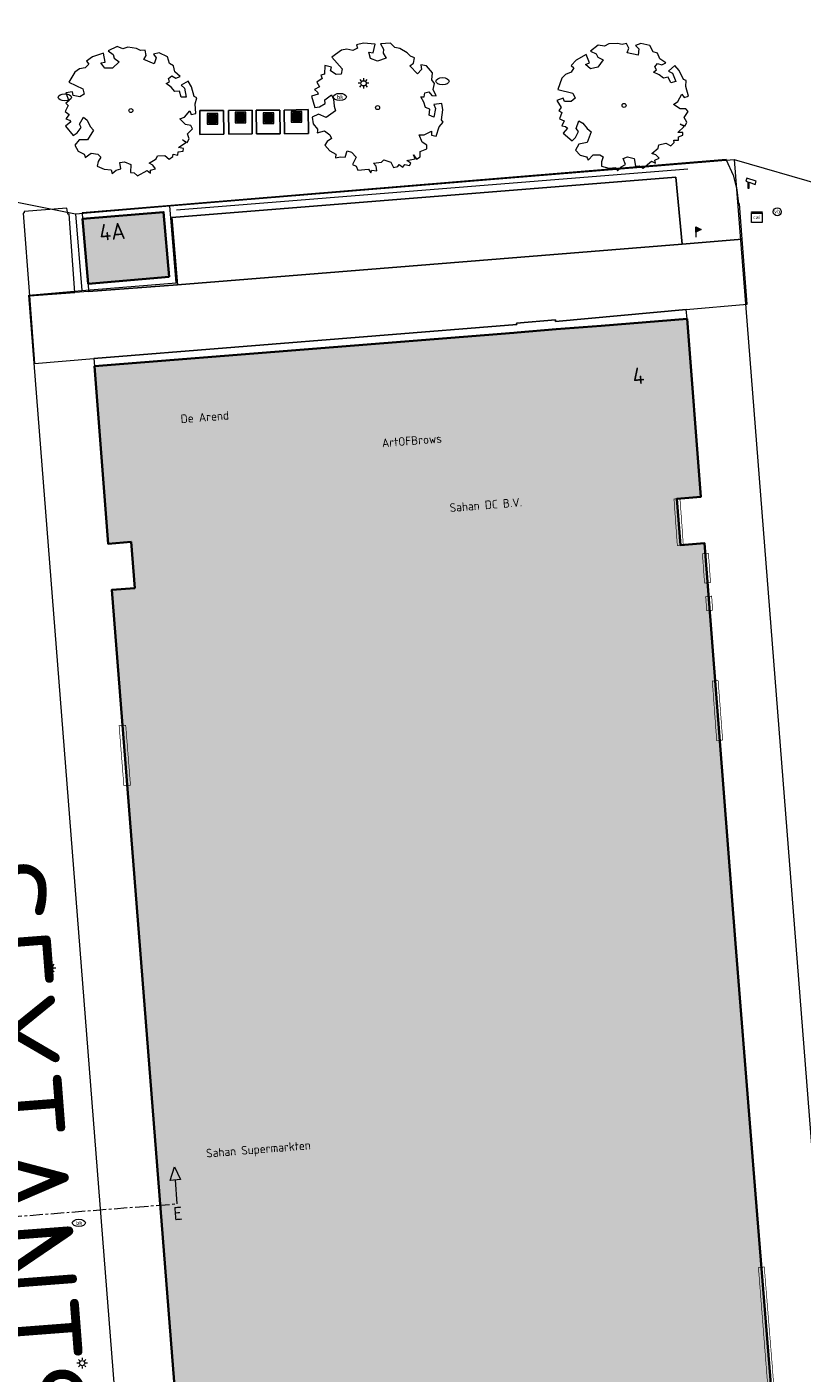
# Model space of a CAD drawing. Header units: metres. Extents: x 97476 to 98458, y 435938 to 436449.
# Tile 37 of 52: x 98207 to 98266, y 436177 to 436278. Entities that reach past the tile are written whole.
import ezdxf
from ezdxf.enums import TextEntityAlignment as Align
from ezdxf.lldxf.tags import DXFTag

# ---------------------------------------------------------------- set-up
doc = ezdxf.new("R2010")
doc.units = ezdxf.units.M
doc.linetypes.add('ZZ-CENTER-SO', pattern=[8, 5, -1, 1, -1])
for name, color, linetype, lineweight in [('B-RO-OG-BEBOUWING-V', 254, 'Continuous', 18), ('B-WE-GR-BEPLANTING_CULTUUR_HEESTERS-GV', 252, 'Continuous', 18), ('B-WE-GR-BOOM-S', 252, 'Continuous', 18), ('B-WE-GR-GROENVOORZIENING-G', 252, 'Continuous', 18), ('B-WE-IE-MEUBILAIR_WEGMEUBILAIR-S', 252, 'Continuous', 18), ('B-WE-IE-MEUBILAIR_WEGMEUBILAIR_CAMERA-S-200', 252, 'Continuous', 18), ('B-WE-KG-GRENS_PERCEEL-G', 150, 'KG-PERCEEL', 18), ('B-WE-KL-DATA-S', 252, 'Continuous', 18), ('B-WE-KL-ET_LS_OV_LICHTMAST-S', 1, 'Continuous', 18), ('B-WE-KL-WATER-S', 252, 'Continuous', 18), ('B-WE-OG-BEBOUWING-GV', 4, 'Continuous', 35), ('B-WE-OG-BEBOUWING_ENTREE_GARAGE-G', 4, 'Continuous', 18), ('B-WE-OG-BEBOUWING_HOOFDGEBOUW-G', 4, 'Continuous', 18), ('B-WE-OG-BEBOUWING_HUISNUMMER-T25-500', 7, 'Continuous', 25), ('B-WE-OG-BEBOUWING_STRAATNAAM-T35-2000', 2, 'Continuous', 35), ('B-WE-OG-GRONDGEBRUIK-T25-250', 7, 'Continuous', 25), ('B-WE-OG-TERREIN_ERF-GV', 252, 'Continuous', 18), ('B-WE-VH-VERHARDING_GESLOTEN-GV', 252, 'Continuous', 18), ('B-WE-VH-VERHARDING_OPEN-GV', 252, 'Continuous', 18), ('B-WE-VH-VERHARDING_TEGEL-GV', 252, 'Continuous', 18), ('X-XX-AL-VERWIJZING-S-200', 7, 'Continuous', 18), ('X-XX-AL-VERWIJZING_DOORSNEDE-G', 7, 'ZZ-CENTER-SO', 18)]:
    doc.layers.add(name, color=color, linetype=linetype, lineweight=lineweight)
doc.styles.add('NLCS-ISO', font='NLCS-ISO.ttf')
doc.styles.add('NLCS-ISO-M2000-T35', font='NLCS-ISO.ttf', dxfattribs={"height": 7})
doc.styles.add('NLCS-ISO-M250-T25', font='NLCS-ISO.ttf', dxfattribs={"height": 0.625})
doc.styles.add('NLCS-ISO-M500-T25', font='NLCS-ISO.ttf', dxfattribs={"height": 1.25})
doc.styles.get("Standard").update_dxf_attribs({"font": 'arial.ttf'})
tags = doc.linetypes.add('KG-PERCEEL', pattern='A,5.5,-2,["P",Standard,S=1.8,R=0,X=-0.5,Y=-0.9],-2,5.5,-2,[5,NLCS.SHX,S=0.75,R=0,X=0,Y=0],-2', length=19).pattern_tags.tags
tags[6] = DXFTag(74, 10)

# ---------------------------------------------------------------- blocks, each defined once
blk = doc.blocks.new('SIE-WEG_AFVALBAK-SO')
at = {"linetype": 'ByBlock', "lineweight": 18}
h = blk.add_hatch(color=0, dxfattribs=at)
h.dxf.hatch_style = 1
h.paths.add_polyline_path([(-1.5, -1.5), (1.5, -1.5), (1.5, 1.5), (-1.5, 1.5)])
at = {"color": 0, "linetype": 'ByBlock', "lineweight": 18}
for points in [[(-2, -2), (2, -2), (2, 2), (-2, 2)], [(-1.5, -1.5), (1.5, -1.5), (1.5, 1.5), (-1.5, 1.5)]]:
    blk.add_lwpolyline(points, close=True, dxfattribs=at)
blk = doc.blocks.new('SKL-DATA_SIGNAAL_CAIKAST-SO')
at = {"color": 0, "linetype": 'ByBlock', "lineweight": 18}
for points in [[(-2, 2), (2, 2), (2, 1.68), (-2, 1.68)], [(-2, 1.52), (2, 1.52), (2, -2), (-2, -2)]]:
    blk.add_lwpolyline(points, close=True, dxfattribs=at)
at = {"color": 0, "linetype": 'ByBlock', "lineweight": 18, "style": 'NLCS-ISO'}
blk.add_text('cai', height=1.5, dxfattribs=at).set_placement((0, 0), align=Align.MIDDLE_CENTER)
blk = doc.blocks.new('SIE-WEG_PAAL_VERKEERSBORD-SO')
at = {"color": 0, "linetype": 'ByBlock', "lineweight": 18}
blk.add_circle((0, 0), 1.5, dxfattribs=at)
at = {"color": 0, "linetype": 'ByBlock', "lineweight": 18, "style": 'NLCS-ISO'}
blk.add_text('vb', height=1.5, dxfattribs=at).set_placement((0, 0.13), align=Align.MIDDLE_CENTER)
blk = doc.blocks.new('SKL-ET_OV_LICHTMAST-SO')
at = {"color": 0, "linetype": 'ByBlock', "lineweight": 18}
for points in [[(-1.25, 0), (-2, 0)], [(-1.41, 1.41), (-0.88, 0.88)], [(0, 2), (0, 1.25)], [(0.88, 0.88), (1.41, 1.41)], [(2, 0), (1.25, 0)], [(-1.41, -1.41), (-0.88, -0.88)], [(0, -1.25), (0, -2)], [(0.88, -0.88), (1.41, -1.41)]]:
    blk.add_lwpolyline(points, dxfattribs=at)
blk.add_circle((0, 0), 1, dxfattribs=at)
blk = doc.blocks.new('SIE-WEG_PAAL_VLAGGENMAST-SO')
at = {"linetype": 'ByBlock', "lineweight": 18}
h = blk.add_hatch(color=0, dxfattribs=at)
h.dxf.hatch_style = 1
h.paths.add_polyline_path([(0, 2), (2, 1), (0, 0)])
at = {"color": 0, "linetype": 'ByBlock', "lineweight": 18}
blk.add_lwpolyline([(0, 2), (0, -2)], dxfattribs=at)
blk.add_lwpolyline([(0, 2), (2, 1), (0, 0)], close=True, dxfattribs=at)
blk = doc.blocks.new('SKL-WATER_WATERLEIDINGPUT-SO')
at = {"color": 0, "linetype": 'ByBlock', "lineweight": 18}
blk.add_ellipse((0, 0), major_axis=(2.5, 0), ratio=0.54, dxfattribs=at)
blk = doc.blocks.new('SKL-WATER_BRANDKRAAN_BRANDPUT-SO')
at = {"color": 0, "linetype": 'ByBlock', "lineweight": 18}
blk.add_ellipse((0, 0), major_axis=(2.5, 0), ratio=0.54, dxfattribs=at)
at = {"color": 0, "linetype": 'ByBlock', "lineweight": 18, "style": 'NLCS-ISO'}
blk.add_text('bk', height=1.5, dxfattribs=at).set_placement((0.16, 0), align=Align.MIDDLE_CENTER)
blk = doc.blocks.new('SIE-WEG_CAMERA-SO')
at = {"color": 0, "linetype": 'ByBlock', "lineweight": 18}
blk.add_lwpolyline([(-1.22, 0.41), (-1.22, -1.92), (-0.72, -1.92), (-0.72, 0.25), (1.55, -0.53), (1.95, 0.66), (-1.6, 1.86), (-2, 0.68)], close=True, dxfattribs=at)
blk = doc.blocks.new('SGR-BOOM_06')
at = {"flags": 128}
blk.add_lwpolyline([(2.7, 3.52), (2.53, 3.94), (2.2, 4.06), (1.94, 4.52), (1.27, 4.69), (0.86, 4.52), (1.11, 4.27), (1.06, 3.81), (0.23, 3.98), (0.35, 4.32), (0.18, 4.69), (-0.15, 4.61), (-0.49, 4.69), (-1.15, 4.65), (-1.49, 4.48), (-1.95, 4.57), (-2.54, 4.11), (-2.12, 3.9), (-1.99, 3.64), (-1.58, 3.44), (-1.99, 2.89), (-2.54, 2.77), (-2.92, 3.1), (-2.62, 3.22), (-2.87, 3.86), (-3.63, 3.43), (-4, 3.02), (-3.79, 2.85), (-4, 2.51), (-4.42, 2.35), (-4.72, 2.05), (-5.01, 1.21), (-3.88, 0.92), (-3.71, 0.54), (-4, 0.29), (-4.51, 0.29), (-4.6, 0.56), (-5.09, 0.38), (-4.76, -0.17), (-4.93, -0.38), (-4.72, -0.54), (-4.88, -1.01), (-4.53, -1.18), (-4.72, -1.55), (-4.42, -1.59), (-4.29, -1.71), (-4.62, -2.11), (-3.92, -2.68), (-3.67, -2.43), (-3.46, -1.97), (-3.63, -1.76), (-3.42, -1.17), (-3.12, -1.34), (-2.79, -1.76), (-2.5, -2.01), (-2.79, -2.81), (-3.42, -2.93), (-3.67, -3.39), (-3.33, -3.77), (-2.83, -3.9), (-2.77, -4.02), (-2.71, -4.15), (-2.33, -3.73), (-1.83, -3.73), (-1.57, -3.9), (-1.7, -4.27), (-1.7, -4.61), (-1.15, -4.74), (-0.61, -4.69), (-0.49, -4.94), (-0.23, -4.65), (0.1, -4.48), (-0.06, -4.01), (0.27, -3.9), (0.77, -4.02), (0.86, -4.61), (1.15, -4.57), (1.44, -4.74), (2.07, -4.23), (2.37, -4.36), (2.32, -4.15), (2.66, -3.98), (2.41, -3.73), (2.11, -3.64), (2.57, -3.23), (2.62, -2.98), (3.16, -2.85), (3.54, -3.06), (3.79, -2.81), (3.77, -2.63), (4.12, -2.63), (4.12, -2.39), (4.46, -2.26), (4.46, -2.05), (4.08, -2.05), (4.54, -1.59), (4.25, -1.42), (4.63, -1.55), (4.75, -1.26), (4.54, -0.92), (4.84, -0.46), (4.67, -0.25), (4.25, -0.25), (3.75, 0.08), (4.08, 0.29), (4.38, 0.84), (4.54, 0.59), (4.88, 0.71), (4.67, 1.43), (4.71, 1.89), (4.5, 1.97), (4.16, 2.64), (3.83, 3.01), (3.37, 2.6), (3.66, 2.43), (3.91, 1.8), (3.54, 1.72), (3.33, 2.14), (2.99, 2.05), (2.66, 2.31), (2.24, 2.51), (2.45, 2.68), (2.32, 2.93), (2.53, 3.18), (2.87, 3.06), (3.16, 3.23)], close=True, dxfattribs=at)
blk.add_circle((0, 0), 0.15)
blk = doc.blocks.new('SAL-VERWIJZING_DOORSNEDE_BOVEN-SO')
for p, q in [((-2, 9), (0, 14)), ((0, 14), (2, 9)), ((2, 9), (-2, 9)), ((0, 0), (0, 9))]:
    blk.add_line(p, q)
at = {"lineweight": 50, "style": 'NLCS-ISO'}
blk.add_attdef('...', text='', height=5, dxfattribs=at).set_placement((-0.05, -1.19), align=Align.TOP_CENTER)

msp = doc.modelspace()

# ---------------------------------------------------------------- hatches: boundary and pattern name
at = {"layer": 'B-RO-OG-BEBOUWING-V', "transparency": 33554495}
h = msp.add_hatch(color=256, dxfattribs=at)
h.dxf.hatch_style = 1
h.paths.add_polyline_path([(98211.08, 436263.88), (98211.5, 436258.96), (98217.63, 436259.48), (98217.22, 436264.38)])
h = msp.add_hatch(color=256, dxfattribs=at)
h.dxf.hatch_style = 1
h.paths.add_polyline_path([(98265.23, 436149.92), (98264.36, 436160.7), (98264.29, 436161.66), (98262.01, 436190.07), (98260.5, 436209.04), (98258.15, 436239.32), (98256.33, 436239.18), (98256.06, 436242.69), (98257.86, 436242.83), (98256.83, 436256.3), (98250.32, 436255.78), (98246.93, 436255.51), (98243.98, 436255.27), (98243.73, 436255.25), (98211.98, 436252.72), (98213.02, 436239.29), (98214.76, 436239.42), (98215.03, 436235.93), (98213.29, 436235.79), (98220.33, 436146.39), (98220.53, 436146.4)])

# ---------------------------------------------------------------- linework, layer by layer
at = {"layer": 'B-WE-GR-BEPLANTING_CULTUUR_HEESTERS-GV'}
msp.add_lwpolyline([(98206.58, 436264.3), (98207.06, 436258.04), (98210.51, 436258.3), (98210.06, 436264.23), (98209.96, 436264.22), (98209.9, 436264.68), (98206.67, 436264.42), (98206.66, 436264.31)], close=True, dxfattribs=at)
at = {"layer": 'B-WE-GR-GROENVOORZIENING-G'}
msp.add_lwpolyline([(98218.19, 436264.56), (98256.88, 436267.65)], dxfattribs=at)
at = {"layer": 'B-WE-KG-GRENS_PERCEEL-G', "ltscale": 0.2}
for points in [[(98193.24, 436267.71), (98210.56, 436264.25)], [(98217.69, 436264.84), (98260.38, 436268.36)], [(98260.38, 436268.36), (98273.67, 436264.52)], [(98260.38, 436268.36), (98268.75, 436161.96), (98290.52, 436163.88)], [(98210.56, 436264.25), (98217.69, 436264.84)], [(98211.04, 436258.44), (98218.16, 436259.03), (98217.69, 436264.84)], [(98210.56, 436264.25), (98211.04, 436258.44)], [(98216.6, 436135.93), (98207.01, 436258.1), (98211.04, 436258.44)]]:
    msp.add_lwpolyline(points, dxfattribs=at)
at = {"layer": 'B-WE-OG-BEBOUWING-GV'}
for points in [[(98217.63, 436259.48), (98217.22, 436264.38), (98211.08, 436263.88), (98211.5, 436258.96)], [(98264.36, 436160.7), (98264.29, 436161.66), (98262.01, 436190.07), (98260.5, 436209.04), (98258.15, 436239.32), (98256.33, 436239.18), (98256.06, 436242.69), (98257.86, 436242.83), (98256.83, 436256.3), (98250.32, 436255.78), (98246.93, 436255.51), (98243.98, 436255.27), (98243.73, 436255.25), (98211.98, 436252.72), (98213.02, 436239.29), (98214.76, 436239.42), (98215.03, 436235.93), (98213.29, 436235.79), (98220.33, 436146.39), (98220.53, 436146.4), (98265.23, 436149.92)]]:
    msp.add_lwpolyline(points, close=True, dxfattribs=at)
at = {"layer": 'B-WE-OG-BEBOUWING_ENTREE_GARAGE-G', "const_width": 0.05}
for points in [[(98256.09, 436239.15), (98256.54, 436239.2), (98256.47, 436240.26), (98256.29, 436242.72), (98255.84, 436242.67)], [(98258.15, 436236.31), (98258.6, 436236.35), (98258.53, 436237.41), (98258.44, 436238.57), (98257.99, 436238.52)], [(98258.31, 436234.22), (98258.76, 436234.26), (98258.69, 436235.32), (98258.69, 436235.32), (98258.24, 436235.28)], [(98259.07, 436224.39), (98259.52, 436224.43), (98259.35, 436226.7), (98259.18, 436228.93), (98258.74, 436228.89)], [(98214.71, 436221.01), (98214.21, 436220.97), (98213.85, 436225.51), (98214.35, 436225.55)], [(98262.98, 436174.97), (98263.43, 436175.01), (98263.26, 436177.27), (98262.67, 436184.56), (98262.23, 436184.51)]]:
    msp.add_lwpolyline(points, close=True, dxfattribs=at)
at = {"layer": 'B-WE-OG-BEBOUWING_HOOFDGEBOUW-G'}
msp.add_lwpolyline([(98265.23, 436149.92), (98264.36, 436160.7), (98264.29, 436161.66), (98262.01, 436190.07), (98260.5, 436209.04), (98258.15, 436239.32), (98256.33, 436239.18), (98256.06, 436242.69), (98257.86, 436242.83), (98256.83, 436256.3), (98250.32, 436255.78), (98246.93, 436255.51), (98243.98, 436255.27), (98243.73, 436255.25), (98211.98, 436252.72), (98213.02, 436239.29), (98214.76, 436239.42), (98215.03, 436235.93), (98213.29, 436235.79), (98220.33, 436146.39), (98220.53, 436146.4), (98265.23, 436149.92)], close=True, dxfattribs=at)
at = {"layer": 'B-WE-OG-TERREIN_ERF-GV'}
for points in [[(98211.08, 436263.88), (98217.22, 436264.38), (98217.63, 436259.48), (98211.5, 436258.96), (98211.54, 436258.37), (98218.26, 436258.88), (98217.84, 436263.97), (98255.98, 436267.01), (98256.45, 436261.95), (98260.99, 436262.34), (98260.79, 436264.99), (98260.75, 436264.99), (98260.63, 436266.06), (98260.37, 436267.1), (98259.79, 436268.36), (98211.06, 436264.31)], [(98256.77, 436257), (98246.88, 436256.11), (98246.87, 436256.22), (98243.93, 436255.98), (98243.94, 436255.88), (98211.93, 436253.29), (98211.98, 436252.72), (98243.73, 436255.25), (98243.98, 436255.27), (98246.93, 436255.51), (98250.32, 436255.78), (98256.83, 436256.3)]]:
    msp.add_lwpolyline(points, close=True, dxfattribs=at)
at = {"layer": 'B-WE-VH-VERHARDING_GESLOTEN-GV'}
for points in [[(98219.96, 436272.06), (98219.97, 436270.26), (98221.77, 436270.27), (98221.76, 436272.07)], [(98222.12, 436272.07), (98222.15, 436270.28), (98223.93, 436270.31), (98223.91, 436272.09)], [(98224.23, 436272.09), (98224.25, 436270.29), (98226.04, 436270.31), (98226.02, 436272.1)], [(98226.34, 436272.1), (98226.37, 436270.29), (98228.18, 436270.32), (98228.15, 436272.13)]]:
    msp.add_lwpolyline(points, close=True, dxfattribs=at)
at = {"layer": 'B-WE-VH-VERHARDING_OPEN-GV'}
for points in [[(98218.26, 436258.88), (98256.45, 436261.95), (98255.98, 436267.01), (98217.84, 436263.97)], [(98246.88, 436256.11), (98256.77, 436257), (98261.38, 436257.41), (98260.99, 436262.34), (98256.45, 436261.95), (98218.26, 436258.88), (98211.54, 436258.37), (98210.51, 436258.3), (98207.06, 436258.04), (98207.45, 436252.92), (98211.93, 436253.29), (98243.94, 436255.88), (98243.93, 436255.98), (98246.87, 436256.22)]]:
    msp.add_lwpolyline(points, close=True, dxfattribs=at)
at = {"layer": 'B-WE-VH-VERHARDING_TEGEL-GV'}
for points in [[(98219.96, 436272.06), (98221.76, 436272.07), (98221.77, 436270.27), (98219.97, 436270.26)], [(98222.12, 436272.07), (98223.91, 436272.09), (98223.93, 436270.31), (98222.15, 436270.28)], [(98224.23, 436272.09), (98226.02, 436272.1), (98226.04, 436270.31), (98224.25, 436270.29)], [(98226.34, 436272.1), (98228.15, 436272.13), (98228.18, 436270.32), (98226.37, 436270.29)]]:
    msp.add_lwpolyline(points, close=True, dxfattribs=at)
at = {"layer": 'X-XX-AL-VERWIJZING_DOORSNEDE-G', "ltscale": 0.2}
msp.add_line((98194.33, 436187.46), (98218.25, 436189.35), dxfattribs=at)

# ---------------------------------------------------------------- block references
at = {"layer": 'B-WE-GR-BOOM-S'}
for p, rotation in [((98233.41, 436272.28), 325.6469274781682), ((98214.74, 436272.06), 348.9933911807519)]:
    msp.add_blockref('SGR-BOOM_06', p, dxfattribs=dict(at, rotation=rotation))
msp.add_blockref('SGR-BOOM_06', (98252.06, 436272.45), dxfattribs=at)
at = {"layer": 'B-WE-IE-MEUBILAIR_WEGMEUBILAIR-S', "xscale": 0.2, "yscale": 0.2, "zscale": 0.2}
for name, p in [('SIE-WEG_AFVALBAK-SO', (98220.91, 436271.43)), ('SIE-WEG_AFVALBAK-SO', (98223.03, 436271.54)), ('SIE-WEG_AFVALBAK-SO', (98225.16, 436271.49)), ('SIE-WEG_AFVALBAK-SO', (98227.28, 436271.58)), ('SIE-WEG_PAAL_VERKEERSBORD-SO', (98263.65, 436264.4)), ('SIE-WEG_PAAL_VLAGGENMAST-SO', (98257.49, 436262.87))]:
    msp.add_blockref(name, p, dxfattribs=at)
at = {"layer": 'B-WE-IE-MEUBILAIR_WEGMEUBILAIR_CAMERA-S-200', "xscale": 0.2, "yscale": 0.2, "zscale": 0.2}
msp.add_blockref('SIE-WEG_CAMERA-SO', (98261.67, 436266.58), dxfattribs=at)
at = {"layer": 'B-WE-KL-DATA-S', "xscale": 0.2, "yscale": 0.2, "zscale": 0.2}
msp.add_blockref('SKL-DATA_SIGNAAL_CAIKAST-SO', (98262.1, 436264), dxfattribs=at)
at = {"layer": 'B-WE-KL-ET_LS_OV_LICHTMAST-S', "xscale": 0.2, "yscale": 0.2, "zscale": 0.2}
for p in [(98232.35, 436274.12), (98208.65, 436207.18), (98211.05, 436177.29)]:
    msp.add_blockref('SKL-ET_OV_LICHTMAST-SO', p, dxfattribs=at)
at = {"layer": 'B-WE-KL-WATER-S', "xscale": 0.2, "yscale": 0.2, "zscale": 0.2}
for name, p in [('SKL-WATER_WATERLEIDINGPUT-SO', (98238.32, 436274.28)), ('SKL-WATER_WATERLEIDINGPUT-SO', (98209.74, 436273.06)), ('SKL-WATER_BRANDKRAAN_BRANDPUT-SO', (98230.55, 436273.09)), ('SKL-WATER_BRANDKRAAN_BRANDPUT-SO', (98210.8, 436187.9))]:
    msp.add_blockref(name, p, dxfattribs=at)
at = {"layer": 'X-XX-AL-VERWIJZING-S-200', "xscale": 0.2, "yscale": 0.2, "zscale": 0.2, "rotation": 4.519397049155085}
msp.add_blockref('SAL-VERWIJZING_DOORSNEDE_BOVEN-SO', (98218.25, 436189.35), dxfattribs=at).add_auto_attribs({'...': 'E'})

# ---------------------------------------------------------------- texts
at = {"layer": 'B-WE-OG-BEBOUWING_HUISNUMMER-T25-500', "style": 'NLCS-ISO-M500-T25'}
for s, rotation, p in [('4A', 4.7, (98213.33, 436262.9)), ('4', 4.4, (98253.15, 436251.99))]:
    msp.add_text(s, height=1.25, rotation=rotation, dxfattribs=at).set_placement(p, align=Align.MIDDLE)
at = {"layer": 'B-WE-OG-BEBOUWING_STRAATNAAM-T35-2000', "style": 'NLCS-ISO-M2000-T35'}
msp.add_text('SEXTANTSTRAAT', height=7, rotation=274.4, dxfattribs=at).set_placement((98207.44, 436179.65), align=Align.MIDDLE)
at = {"layer": 'B-WE-OG-GRONDGEBRUIK-T25-250', "style": 'NLCS-ISO-M250-T25'}
for s, p in [('De Arend', (98218.53, 436248.4)), ('ArtOFBrows', (98233.76, 436246.58)), ('Sahan DC B.V.', (98238.89, 436241.68)), ('Sahan Supermarkten', (98220.46, 436192.84))]:
    msp.add_text(s, height=0.65, rotation=4.5255, dxfattribs=at).set_placement(p)

doc.saveas('drawing.dxf')
